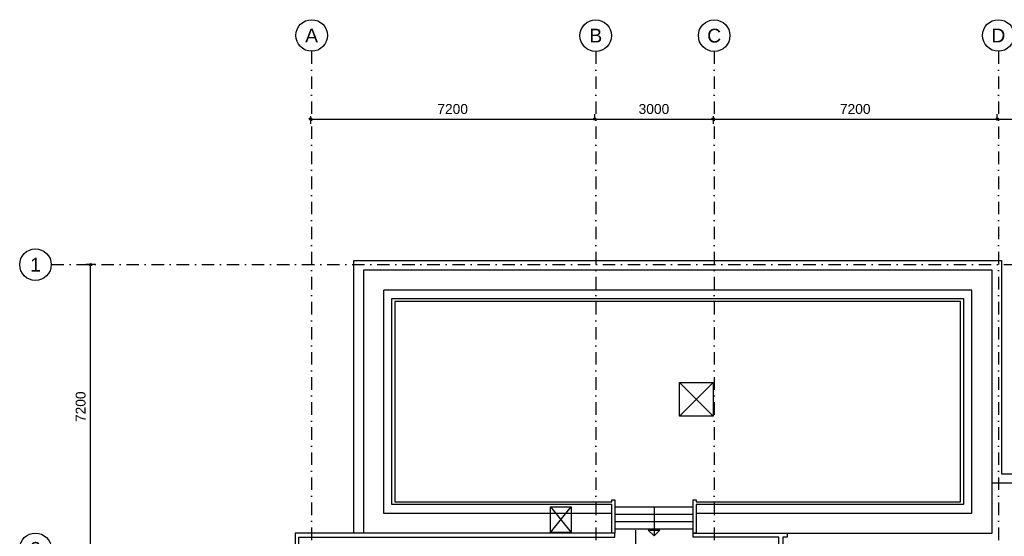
# Model space of a CAD drawing. Header units: millimetres. Extents: x 1137596 to 6076935, y -417599 to 265181.
# Tile 25 of 47: x 1235699 to 1260646, y -298755 to -285665. Entities that reach past the tile are written whole.
import ezdxf
from ezdxf.enums import TextEntityAlignment as Align

# ---------------------------------------------------------------- set-up
doc = ezdxf.new("R2010")
doc.units = ezdxf.units.MM
doc.header["$LTSCALE"] = 50
doc.header["$PDMODE"] = 3
doc.header["$PDSIZE"] = 1
for name, pattern in [('CENTER', [50, 31.25, -6.25, 6.25, -6.25]), ('DASHDOT2', [12.7, 6.35, -3.175, 0, -3.175]), ('HIDDEN', [9.375, 6.25, -3.125])]:
    doc.linetypes.add(name, pattern=pattern)
doc.layers.get('0').update_dxf_attribs({"linetype": 'CONTINUOUS'})
doc.layers.get('DEFPOINTS').update_dxf_attribs({"linetype": 'CONTINUOUS'})
for name, color, linetype in [('AL21----_BUITENWAND', 3, 'CONTINUOUS'), ('AL24----_TRAPPEN', 1, 'CONTINUOUS'), ('AL27----_DAKEN', 7, 'CONTINUOUS'), ('AL31----_BUITENKOZIJN_1', 1, 'CONTINUOUS'), ('AL34----_BALUSTRADES', 1, 'CONTINUOUS'), ('bib @ 100', 7, 'CONTINUOUS'), ('DIM25', 1, 'CONTINUOUS'), ('Stramien-Alg-Az', 9, 'DASHDOT2'), ('Stramien-Alg-Drs', 8, 'CONTINUOUS'), ('Stramien-Alg-Txt', 2, 'CONTINUOUS')]:
    doc.layers.add(name, color=color, linetype=linetype)
doc.styles.add('BOS3', font='arial.ttf')
doc.dimstyles.new('BOS3', dxfattribs={"dimtxt": 2.5, "dimasz": 1.25, "dimexe": 1.25, "dimexo": 0, "dimgap": 1.25, "dimtad": 1, "dimdec": 3, "dimdsep": 46, "dimtxsty": 'BOS3', "dimblk": 'SMALL', "dimblk1": 'SMALL', "dimblk2": 'SMALL', "dimsah": 1, "dimcen": 2.5, "dimclrd": 1, "dimclre": 1, "dimclrt": 2, "dimadec": 4, "dimazin": 2, "dimtfac": 0.4, "dimtdec": 0, "dimtix": 1, "dimtmove": 2, "dimatfit": 3, "dimfxl": 1.25, "dimfxlon": 1, "dimtvp": 1, "dimtolj": 1, "dimarcsym": 0})

# ---------------------------------------------------------------- blocks, each defined once
blk = doc.blocks.new('*U247')
at = {"layer": 'Stramien-Alg-Drs'}
blk.add_circle((-4, 0), 4, dxfattribs=at)
at = {"layer": 'Stramien-Alg-Txt', "style": 'BOS3'}
blk.add_attdef('TEKST', text='', height=3.5, dxfattribs=at).set_placement((-4, 0), align=Align.MIDDLE)
blk = doc.blocks.new('_Small')
at = {"color": 0, "linetype": 'ByBlock', "lineweight": -2}
blk.add_circle((0, 0), 0.25, dxfattribs=at)
blk = doc.blocks.new('*D173')
at = {"layer": 'DEFPOINTS', "color": 0, "transparency": 16777216}
for p in [(704627, -563117), (704882, -563117), (704627, -570317)]:
    blk.add_point(p, dxfattribs=at)
at = {"layer": 'DIM25', "color": 1, "lineweight": -2, "transparency": 16777216}
for p, q in [((704752, -563117), (704502, -563117)), ((704627, -570317), (704627, -563117)), ((704627, -570317), (704752, -570317))]:
    blk.add_line(p, q, dxfattribs=at)
at = {"layer": 'DIM25', "color": 1, "lineweight": -2, "transparency": 16777216, "xscale": 125, "yscale": 125, "zscale": 125}
for p, rotation in [((704627, -563117), 90), ((704627, -570317), 270)]:
    blk.add_blockref('_Small', p, dxfattribs=dict(at, rotation=rotation))
at = {"layer": 'DIM25', "color": 2, "transparency": 16777216, "insert": (704374, -566717), "char_height": 250, "attachment_point": 5, "rotation": 90, "style": 'BOS3'}
blk.add_mtext('\\A1;7200', dxfattribs=at)
blk = doc.blocks.new('*D190')
at = {"layer": 'DEFPOINTS', "color": 0, "transparency": 16777216}
for p in [(710199, -559231), (717399, -559428), (717399, -559557)]:
    blk.add_point(p, dxfattribs=at)
at = {"layer": 'DIM25', "color": 1, "lineweight": -2, "transparency": 16777216}
for p, q in [((717399, -559432), (717399, -559303)), ((710199, -559356), (710199, -559553)), ((710199, -559428), (717399, -559428))]:
    blk.add_line(p, q, dxfattribs=at)
at = {"layer": 'DIM25', "color": 1, "lineweight": -2, "transparency": 16777216, "xscale": 125, "yscale": 125, "zscale": 125, "rotation": 180}
blk.add_blockref('_Small', (710199, -559428), dxfattribs=at)
at = {"layer": 'DIM25', "color": 1, "lineweight": -2, "transparency": 16777216, "xscale": 125, "yscale": 125, "zscale": 125}
blk.add_blockref('_Small', (717399, -559428), dxfattribs=at)
at = {"layer": 'DIM25', "color": 2, "transparency": 16777216, "insert": (713799, -559175), "char_height": 250, "attachment_point": 5, "style": 'BOS3'}
blk.add_mtext('\\A1;7200', dxfattribs=at)
blk = doc.blocks.new('*D191')
at = {"layer": 'DEFPOINTS', "color": 0, "transparency": 16777216}
for p in [(720399, -559234), (720399, -559428), (717399, -559557)]:
    blk.add_point(p, dxfattribs=at)
at = {"layer": 'DIM25', "color": 1, "lineweight": -2, "transparency": 16777216}
for p, q in [((717399, -559432), (717399, -559303)), ((717399, -559428), (720399, -559428)), ((720399, -559359), (720399, -559553))]:
    blk.add_line(p, q, dxfattribs=at)
at = {"layer": 'DIM25', "color": 1, "lineweight": -2, "transparency": 16777216, "xscale": 125, "yscale": 125, "zscale": 125, "rotation": 180}
blk.add_blockref('_Small', (717399, -559428), dxfattribs=at)
at = {"layer": 'DIM25', "color": 1, "lineweight": -2, "transparency": 16777216, "xscale": 125, "yscale": 125, "zscale": 125}
blk.add_blockref('_Small', (720399, -559428), dxfattribs=at)
at = {"layer": 'DIM25', "color": 2, "transparency": 16777216, "insert": (718899, -559175), "char_height": 250, "attachment_point": 5, "style": 'BOS3'}
blk.add_mtext('\\A1;3000', dxfattribs=at)
blk = doc.blocks.new('*D192')
at = {"layer": 'DEFPOINTS', "color": 0, "transparency": 16777216}
for p in [(720399, -559234), (727599, -559428), (727599, -559476)]:
    blk.add_point(p, dxfattribs=at)
at = {"layer": 'DIM25', "color": 1, "lineweight": -2, "transparency": 16777216}
for p, q in [((727599, -559428), (727599, -559303)), ((720399, -559359), (720399, -559553)), ((720399, -559428), (727599, -559428))]:
    blk.add_line(p, q, dxfattribs=at)
at = {"layer": 'DIM25', "color": 1, "lineweight": -2, "transparency": 16777216, "xscale": 125, "yscale": 125, "zscale": 125, "rotation": 180}
blk.add_blockref('_Small', (720399, -559428), dxfattribs=at)
at = {"layer": 'DIM25', "color": 1, "lineweight": -2, "transparency": 16777216, "xscale": 125, "yscale": 125, "zscale": 125}
blk.add_blockref('_Small', (727599, -559428), dxfattribs=at)
at = {"layer": 'DIM25', "color": 2, "transparency": 16777216, "insert": (723999, -559175), "char_height": 250, "attachment_point": 5, "style": 'BOS3'}
blk.add_mtext('\\A1;7200', dxfattribs=at)
blk = doc.blocks.new('*D193')
at = {"layer": 'DEFPOINTS', "color": 0, "transparency": 16777216}
for p in [(727599, -559476), (731199, -559428), (731199, -559476)]:
    blk.add_point(p, dxfattribs=at)
at = {"layer": 'DIM25', "color": 1, "lineweight": -2, "transparency": 16777216}
for p, q in [((727599, -559428), (727599, -559303)), ((731199, -559428), (731199, -559303)), ((727599, -559428), (731199, -559428))]:
    blk.add_line(p, q, dxfattribs=at)
at = {"layer": 'DIM25', "color": 1, "lineweight": -2, "transparency": 16777216, "xscale": 125, "yscale": 125, "zscale": 125, "rotation": 180}
blk.add_blockref('_Small', (727599, -559428), dxfattribs=at)
at = {"layer": 'DIM25', "color": 1, "lineweight": -2, "transparency": 16777216, "xscale": 125, "yscale": 125, "zscale": 125}
blk.add_blockref('_Small', (731199, -559428), dxfattribs=at)
at = {"layer": 'DIM25', "color": 2, "transparency": 16777216, "insert": (729399, -559175), "char_height": 250, "attachment_point": 5, "style": 'BOS3'}
blk.add_mtext('\\A1;3600', dxfattribs=at)
blk = doc.blocks.new('stramienen')
at = {"layer": 'Stramien-Alg-Az'}
for points in [[(710225.4193, -557711.0234), (710225.4193, -629125.5137)], [(717425.4193, -557711.0234), (717425.4193, -629125.5137)], [(720425.4195, -557711.0234), (720425.4195, -629125.5137)], [(727625.4193, -557711.0234), (727625.4193, -629125.5137)], [(703629.6064, -563117.1403), (776404.4348, -563117.1403)]]:
    blk.add_lwpolyline(points, dxfattribs=at)
at = {"layer": 'bib @ 100', "xscale": 100, "yscale": 100, "zscale": 100}
for p, values in [((710625.4193, -557311.0234), {'TEKST': 'A'}), ((717825.4182, -557313.7773), {'TEKST': 'B'}), ((720825.418, -557314.9248), {'TEKST': 'C'}), ((728025.4193, -557311.0234), {'TEKST': 'D'}), ((703629.6064, -563117.1403), {'TEKST': '1'}), ((703629.6064, -570317.1403), {'TEKST': '2'})]:
    blk.add_blockref('*U247', p, dxfattribs=at).add_auto_attribs(values)
at = {"layer": 'DIM25'}
for base, p1, p2, picture, middle in [((717398.67, -559427.6625), (710198.6698, -559230.9518), (717398.67, -559557.116), '*D190', (713798.6699, -559175.0193)), ((720398.545, -559427.6625), (717398.545, -559557.116), (720398.545, -559233.6125), '*D191', (718898.545, -559174.934)), ((727598.6689, -559427.6625), (720398.669, -559233.6125), (727598.6689, -559476.336), '*D192', (723998.669, -559175.0193)), ((731198.5759, -559427.6625), (727598.5759, -559476.336), (731198.5759, -559476.3473), '*D193', (729398.5759, -559174.934))]:
    dim = blk.add_linear_dim(base=base, p1=p1, p2=p2, dimstyle='BOS3', override={"dimscale": 0, "dimtxt": 2.5, "dimasz": 1.25, "dimexe": 1.25, "dimexo": 1.25, "dimgap": 1.25, "dimclrt": 2, "dimfxl": 1.25, "dimfxlon": 1}, dxfattribs=at)
    dim.commit()
    dim.dimension.update_dxf_attribs({"geometry": picture, "text_midpoint": middle})
dim = blk.add_linear_dim(base=(704626.52664, -563117.13734), p1=(704626.52664, -570317.13685), p2=(704882.46968, -563117.13734), angle=90, dimstyle='BOS3', override={"dimscale": 0, "dimexo": 1.25, "dimfxlon": 1}, dxfattribs=at)
dim.commit()
dim.dimension.update_dxf_attribs({"geometry": '*D173', "text_midpoint": (704373.88339, -566717.13709)})

msp = doc.modelspace()

# ---------------------------------------------------------------- linework, layer by layer
at = {"layer": 'AL21----_BUITENWAND'}
for points in [[(1250778.669, -298676.5731), (1242675.6904, -298676.5445), (1242675.7118, -300871.5936), (1242775.6904, -300871.5897), (1242775.69, -298776.5721), (1250778.6709, -298776.5731)], [(1252762.6697, -298676.5731), (1255140.6548, -298676.5731), (1255140.6548, -298776.5799), (1255030.6543, -298776.5801), (1255030.6543, -300259.5799), (1254930.6548, -300259.5799), (1254930.6537, -298776.5801), (1252762.6697, -298776.5801)]]:
    msp.add_lwpolyline(points, close=True, dxfattribs=at)
at = {"layer": 'AL24----_TRAPPEN'}
for points in [[(1250778.6718, -298010.5926), (1252762.6735, -298010.5926)], [(1250778.6718, -298194.5926), (1252762.6735, -298194.5926)], [(1250778.6718, -298378.5926), (1252762.6735, -298378.5926)], [(1250778.6718, -298562.5926), (1252762.6735, -298562.5926)]]:
    msp.add_lwpolyline(points, dxfattribs=at)
at = {"layer": 'AL24----_TRAPPEN', "linetype": 'CENTER'}
msp.add_lwpolyline([(1251770.6713, -298010.5926), (1251770.6713, -298746.5731)], dxfattribs=at)
at = {"layer": 'AL24----_TRAPPEN'}
msp.add_lwpolyline([(1251770.6713, -298746.5731), (1251620.6713, -298596.5731), (1251920.6713, -298596.5731)], close=True, dxfattribs=at)
at = {"layer": 'AL27----_DAKEN', "color": 1, "linetype": 'HIDDEN', "ltscale": 0.03}
msp.add_line((1252842.6732, -298166.5731), (1259824.6851, -298166.5731), dxfattribs=at)
at = {"layer": 'AL27----_DAKEN'}
for points in [[(1264070.6748, -297407.5731), (1260334.686, -297407.5731), (1260334.686, -292007.5731), (1244406.686, -292007.5731), (1244406.686, -298676.5506), (1244166.6855, -298676.5498), (1244166.6855, -291766.5731), (1260574.686, -291766.5731), (1260574.686, -297167.5731), (1264070.6746, -297167.57)], [(1253270.6868, -294856.5731), (1253270.6868, -295711.5731), (1252415.6868, -295711.5731), (1252415.6868, -294856.5731)], [(1249670.6863, -298006.5692), (1249670.6863, -298656.5692), (1249145.6881, -298656.5692), (1249145.6881, -298006.5692)]]:
    msp.add_lwpolyline(points, close=True, dxfattribs=at)
for points in [[(1255140.6548, -298676.5809), (1260334.686, -298676.5809), (1260334.686, -292007.5731), (1244406.686, -292007.5731), (1244406.686, -298676.5506)], [(1252415.6849, -294856.5731), (1253270.6887, -295711.5731)], [(1252415.6868, -295711.5731), (1253270.6868, -294856.5731)], [(1249145.6863, -298006.5692), (1249670.6882, -298656.5692)], [(1249145.6881, -298656.5692), (1249670.6863, -298006.5692)]]:
    msp.add_lwpolyline(points, dxfattribs=at)
at = {"layer": 'AL27----_DAKEN', "color": 1, "linetype": 'HIDDEN', "ltscale": 0.03}
msp.add_lwpolyline([(1259824.6851, -298166.5731), (1259824.6851, -292517.5731), (1244916.6865, -292517.5731), (1244916.6865, -298166.5731), (1250698.6699, -298166.5731)], dxfattribs=at)
at = {"layer": 'AL31----_BUITENKOZIJN_1'}
msp.add_lwpolyline([(1251302.6721, -298597.5775), (1251302.6721, -298997.5775)], dxfattribs=at)
at = {"layer": 'AL34----_BALUSTRADES'}
msp.add_lwpolyline([(1250698.6704, -297881.5731), (1250698.6704, -297826.5926), (1250778.67, -297826.5926), (1250778.669, -298676.5731), (1250698.6685, -298676.5731), (1250698.6705, -297951.5731), (1245131.686, -297951.5731), (1245131.686, -292732.5731), (1259609.686, -292732.5731), (1259609.686, -297951.5731), (1252842.6741, -297951.5731), (1252842.6713, -298676.5731), (1252762.6706, -298676.5731), (1252762.6735, -297826.5926), (1252842.6741, -297826.5926), (1252842.6741, -297881.5731), (1259539.687, -297881.5731), (1259539.687, -292802.5731), (1245201.686, -292802.5731), (1245201.686, -297881.5731)], close=True, dxfattribs=at)

# ---------------------------------------------------------------- block references
msp.add_blockref('stramienen', (532869.4244, 271245.5598))

doc.saveas('drawing.dxf')
